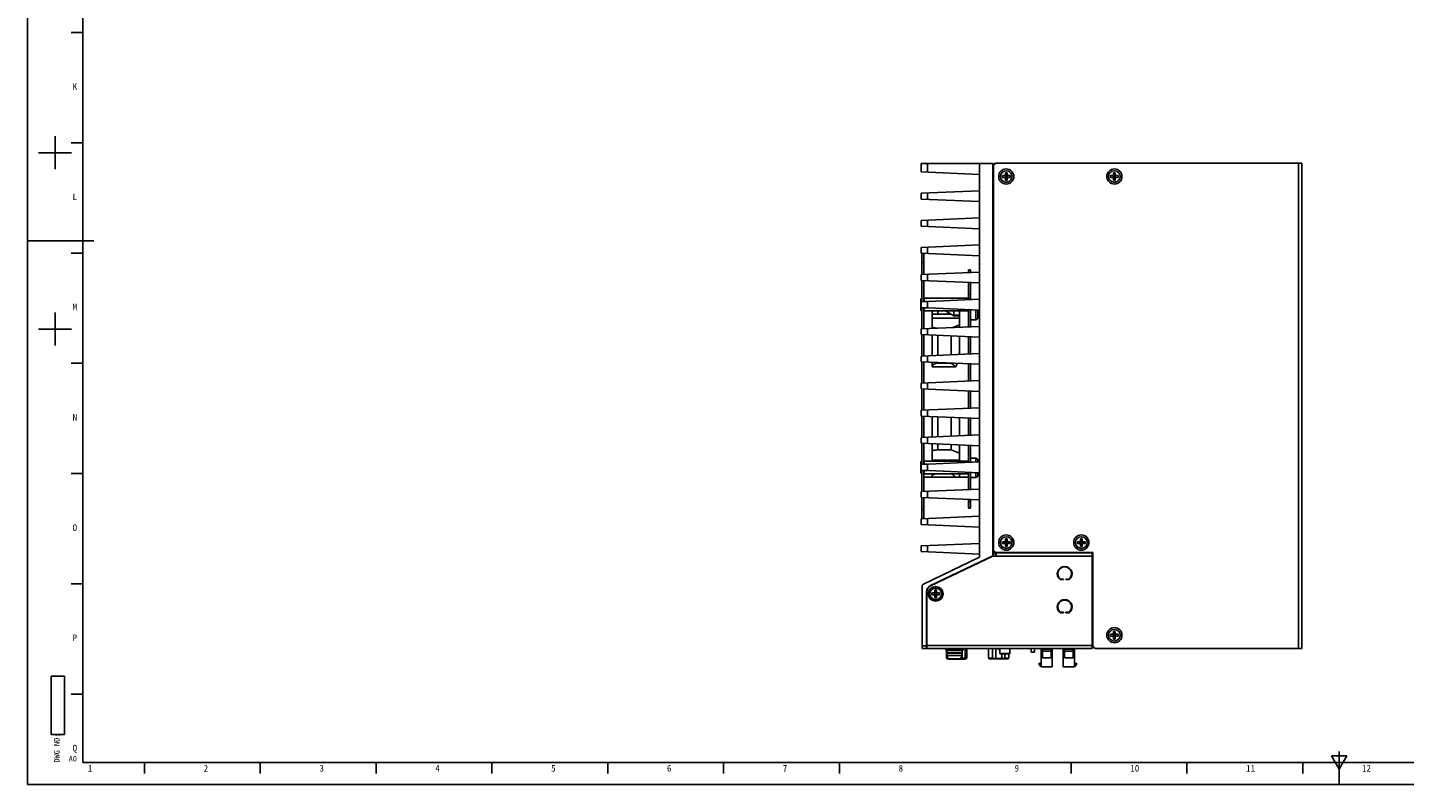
# Model space of a CAD drawing. Header units: millimetres. Extents: x 0 to 1189, y 0 to 841.
# Tile 1 of 33: x 0 to 624, y 0 to 343. Entities that reach past the tile are written whole.
import ezdxf

# ---------------------------------------------------------------- set-up
doc = ezdxf.new("R2010")
doc.units = ezdxf.units.MM
doc.header["$LTSCALE"] = 65.395
doc.layers.get('0').update_dxf_attribs({"linetype": 'CONTINUOUS'})
doc.layers.add('00_COMPONENTS', color=7, linetype='CONTINUOUS')
doc.styles.get("Standard").update_dxf_attribs({"font": 'simfang.ttf'})
doc.styles.add('TEXTSTYLE_2', font='simfang.ttf')
doc.styles.add('TEXTSTYLE_3', font='simfang.ttf')
doc.styles.add('TEXTSTYLE_4', font='simfang.ttf')

msp = doc.modelspace()

# ---------------------------------------------------------------- linework, layer by layer
at = {"color": 7}
for p, q in [((0, 0), (0, 841)), ((25, 10), (25, 831)), ((19.834, 341), (24.834, 341)), ((12.5, 279), (12.5, 293.999)), ((19.834, 291), (24.834, 291)), ((5, 286.499), (20, 286.499)), ((404.973, 277.797), (404.973, 281.597)), ((404.973, 281.597), (437.473, 281.597)), ((431.473, 103.072), (431.473, 281.597)), ((437.473, 103.582), (437.473, 281.597)), ((577.523, 281.697), (439.273, 281.697)), ((577.523, 61.697), (577.523, 281.697)), ((431.473, 276.64), (404.973, 277.797)), ((437.773, 280.197), (437.773, 106.697)), ((441.873, 276.097), (441.873, 275.297)), ((441.873, 276.097), (442.723, 276.097)), ((441.873, 275.297), (442.723, 275.297)), ((441.9, 276.097), (441.9, 275.297)), ((443.076, 275.15), (444.169, 276.243)), ((443.076, 276.243), (444.169, 275.15)), ((443.223, 277.447), (443.223, 276.597)), ((444.023, 277.447), (443.223, 277.447)), ((444.023, 277.419), (443.223, 277.419)), ((443.223, 276.097), (443.223, 275.297)), ((444.023, 276.097), (443.223, 276.097)), ((444.023, 275.697), (443.223, 275.697)), ((444.023, 275.297), (443.223, 275.297)), ((443.223, 274.797), (443.223, 273.947)), ((443.623, 276.097), (443.623, 275.297)), ((444.023, 277.447), (444.023, 276.597)), ((444.023, 276.097), (444.023, 275.297)), ((444.023, 274.797), (444.023, 273.947)), ((444.523, 276.097), (445.373, 276.097)), ((444.523, 275.297), (445.373, 275.297)), ((445.345, 276.097), (445.345, 275.297)), ((445.373, 276.097), (445.373, 275.297)), ((490.873, 276.097), (490.873, 275.297)), ((490.873, 276.097), (491.723, 276.097)), ((490.873, 275.297), (491.723, 275.297)), ((490.9, 276.097), (490.9, 275.297)), ((492.076, 275.15), (493.169, 276.243)), ((492.076, 276.243), (493.169, 275.15)), ((492.223, 277.447), (492.223, 276.597)), ((493.023, 277.447), (492.223, 277.447)), ((493.023, 277.419), (492.223, 277.419)), ((492.223, 276.097), (492.223, 275.297)), ((493.023, 276.097), (492.223, 276.097)), ((493.023, 275.697), (492.223, 275.697)), ((493.023, 275.297), (492.223, 275.297)), ((492.223, 274.797), (492.223, 273.947)), ((492.623, 276.097), (492.623, 275.297)), ((493.023, 277.447), (493.023, 276.597)), ((493.023, 276.097), (493.023, 275.297)), ((493.023, 274.797), (493.023, 273.947)), ((493.523, 276.097), (494.373, 276.097)), ((493.523, 275.297), (494.373, 275.297)), ((494.345, 276.097), (494.345, 275.297)), ((494.373, 276.097), (494.373, 275.297)), ((404.973, 268.096), (431.473, 269.253)), ((444.023, 273.974), (443.223, 273.974)), ((444.023, 273.947), (443.223, 273.947)), ((493.023, 273.974), (492.223, 273.974)), ((493.023, 273.947), (492.223, 273.947)), ((404.973, 265.497), (404.973, 268.096)), ((431.473, 264.34), (404.973, 265.497)), ((404.973, 255.796), (431.473, 256.953)), ((404.973, 253.197), (404.973, 255.796)), ((431.473, 252.04), (404.973, 253.197)), ((0, 246.5), (30, 246.5)), ((404.973, 243.496), (431.473, 244.653)), ((404.973, 240.897), (404.973, 243.496)), ((19.834, 241), (24.834, 241)), ((431.473, 239.74), (404.973, 240.897)), ((404.973, 231.196), (431.473, 232.353)), ((404.973, 228.597), (404.973, 231.196)), ((426.473, 232.135), (426.473, 233.325)), ((426.473, 233.325), (427.473, 233.325)), ((431.473, 227.44), (404.973, 228.597)), ((426.473, 219.835), (426.473, 227.659)), ((437.473, 228.185), (437.773, 228.185)), ((404.873, 214.953), (404.873, 220.253)), ((404.873, 220.253), (405.273, 220.253)), ((404.973, 218.896), (431.473, 220.053)), ((404.973, 216.297), (404.973, 218.896)), ((406.533, 220.489), (426.013, 220.489)), ((406.533, 219.046), (407.982, 219.046)), ((426.273, 219.989), (426.273, 219.826)), ((426.473, 220.325), (427.473, 220.325)), ((427.473, 219.878), (427.473, 219.878)), ((12.5, 199.001), (12.5, 214)), ((404.873, 214.953), (405.273, 214.953)), ((431.473, 215.14), (404.973, 216.297)), ((406.533, 216.159), (407.982, 216.159)), ((406.533, 214.716), (426.013, 214.716)), ((410.073, 214.716), (410.073, 206.819)), ((410.073, 213.246), (418.639, 213.246)), ((419.803, 212.575), (416.094, 214.716)), ((418.597, 213.246), (418.597, 213.271)), ((419.803, 214.716), (419.803, 212.575)), ((422.473, 212.575), (419.803, 212.575)), ((419.903, 214.716), (419.903, 212.575)), ((422.473, 214.716), (422.473, 207.36)), ((426.273, 215.367), (426.273, 215.216)), ((426.473, 207.535), (426.473, 215.359)), ((430.773, 211.725), (430.773, 215.171)), ((437.473, 214.185), (437.773, 214.185)), ((5, 206.501), (20, 206.501)), ((404.973, 206.596), (431.473, 207.753)), ((404.973, 203.997), (404.973, 206.596)), ((422.473, 208.476), (419.414, 207.226)), ((429.773, 210.725), (427.473, 210.725)), ((431.473, 202.84), (404.973, 203.997)), ((410.073, 203.775), (410.073, 194.519)), ((418.597, 194.891), (418.597, 203.402)), ((422.473, 203.233), (422.473, 195.06)), ((426.473, 195.235), (426.473, 203.059)), ((404.973, 194.296), (431.473, 195.453)), ((404.973, 191.697), (404.973, 194.296)), ((19.834, 191), (24.834, 191)), ((431.473, 190.54), (404.973, 191.697)), ((410.073, 191.475), (410.073, 189.325)), ((410.073, 189.325), (420.73, 189.325)), ((418.597, 191.096), (412.573, 191.096)), ((426.473, 182.935), (426.473, 190.759)), ((437.473, 188.097), (437.773, 188.097)), ((404.973, 181.996), (431.473, 183.153)), ((404.973, 179.397), (404.973, 181.996)), ((437.473, 185.097), (437.773, 185.097)), ((431.473, 178.24), (404.973, 179.397)), ((426.473, 170.635), (426.473, 178.459)), ((404.973, 169.696), (431.473, 170.853)), ((404.973, 167.097), (404.973, 169.696)), ((431.473, 165.94), (404.973, 167.097)), ((410.073, 166.875), (410.073, 157.619)), ((418.597, 157.991), (418.597, 166.502)), ((422.473, 165.76), (422.473, 158.16)), ((426.473, 158.335), (426.473, 166.159)), ((404.973, 157.396), (431.473, 158.553)), ((404.973, 154.797), (404.973, 157.396)), ((431.473, 153.64), (404.973, 154.797)), ((410.073, 154.575), (410.073, 146.682)), ((418.597, 151.756), (412.573, 151.756)), ((418.597, 151.756), (418.597, 154.202)), ((422.473, 150.174), (418.597, 151.756)), ((422.473, 154.033), (422.473, 146.682)), ((426.473, 146.035), (426.473, 153.859)), ((404.873, 141.145), (404.873, 146.445)), ((404.873, 146.445), (405.273, 146.445)), ((404.973, 145.096), (431.473, 146.253)), ((404.973, 142.497), (404.973, 145.096)), ((406.533, 146.682), (426.013, 146.682)), ((406.533, 145.239), (407.982, 145.239)), ((426.273, 146.182), (426.273, 146.026)), ((429.773, 147.925), (427.473, 147.925)), ((430.773, 146.222), (430.773, 146.925)), ((437.473, 149.097), (437.773, 149.097)), ((19.834, 141), (24.834, 141)), ((404.873, 141.145), (405.273, 141.145)), ((431.473, 141.34), (404.973, 142.497)), ((406.273, 139.325), (426.473, 139.325)), ((406.533, 142.352), (407.982, 142.352)), ((406.533, 140.909), (426.013, 140.909)), ((410.073, 140.909), (410.073, 139.325)), ((422.473, 140.909), (422.473, 139.325)), ((426.273, 141.567), (426.273, 141.409)), ((426.473, 133.735), (426.473, 141.559)), ((429.773, 139.225), (427.473, 139.225)), ((430.773, 140.225), (430.773, 141.371)), ((404.973, 132.796), (431.473, 133.953)), ((404.973, 130.197), (404.973, 132.796)), ((431.473, 129.04), (404.973, 130.197)), ((426.473, 125.325), (426.473, 129.259)), ((426.473, 125.325), (427.473, 125.325)), ((437.473, 129.097), (437.773, 129.097)), ((404.973, 120.496), (431.473, 121.653)), ((404.973, 117.897), (404.973, 120.496)), ((437.773, 119.357), (437.473, 119.357)), ((431.473, 116.74), (404.973, 117.897)), ((437.773, 116.357), (437.473, 116.357)), ((437.607, 113.357), (437.473, 113.357)), ((437.473, 113.097), (437.607, 113.097)), ((437.607, 105.279), (437.607, 113.582)), ((437.773, 113.582), (437.607, 113.582)), ((404.973, 108.196), (431.473, 109.353)), ((404.973, 105.597), (404.973, 108.196)), ((437.607, 111.082), (437.473, 111.082)), ((437.607, 108.082), (437.473, 108.082)), ((441.873, 110.097), (441.873, 109.297)), ((441.873, 110.097), (442.723, 110.097)), ((441.873, 109.297), (442.723, 109.297)), ((441.9, 110.097), (441.9, 109.297)), ((443.076, 110.243), (444.169, 109.15)), ((443.076, 109.15), (444.169, 110.243)), ((443.223, 111.447), (443.223, 110.597)), ((444.023, 111.447), (443.223, 111.447)), ((444.023, 111.419), (443.223, 111.419)), ((443.223, 110.097), (443.223, 109.297)), ((444.023, 110.097), (443.223, 110.097)), ((444.023, 109.697), (443.223, 109.697)), ((444.023, 109.297), (443.223, 109.297)), ((443.223, 108.797), (443.223, 107.947)), ((444.023, 107.974), (443.223, 107.974)), ((444.023, 107.947), (443.223, 107.947)), ((443.623, 110.097), (443.623, 109.297)), ((444.023, 111.447), (444.023, 110.597)), ((444.023, 110.097), (444.023, 109.297)), ((444.023, 108.797), (444.023, 107.947)), ((444.523, 110.097), (445.373, 110.097)), ((444.523, 109.297), (445.373, 109.297)), ((445.345, 110.097), (445.345, 109.297)), ((445.373, 110.097), (445.373, 109.297)), ((475.873, 110.097), (475.873, 109.297)), ((475.873, 110.097), (476.723, 110.097)), ((475.873, 109.297), (476.723, 109.297)), ((475.9, 110.097), (475.9, 109.297)), ((477.076, 110.243), (478.169, 109.15)), ((477.076, 109.15), (478.169, 110.243)), ((477.223, 111.447), (477.223, 110.597)), ((478.023, 111.447), (477.223, 111.447)), ((478.023, 111.419), (477.223, 111.419)), ((477.223, 110.097), (477.223, 109.297)), ((478.023, 110.097), (477.223, 110.097)), ((478.023, 109.697), (477.223, 109.697)), ((478.023, 109.297), (477.223, 109.297)), ((477.223, 108.797), (477.223, 107.947)), ((478.023, 107.974), (477.223, 107.974)), ((478.023, 107.947), (477.223, 107.947)), ((477.623, 110.097), (477.623, 109.297)), ((478.023, 111.447), (478.023, 110.597)), ((478.023, 110.097), (478.023, 109.297)), ((478.023, 108.797), (478.023, 107.947)), ((478.523, 110.097), (479.373, 110.097)), ((478.523, 109.297), (479.373, 109.297)), ((479.345, 110.097), (479.345, 109.297)), ((479.373, 110.097), (479.373, 109.297)), ((431.473, 104.44), (404.973, 105.597)), ((431.473, 103.072), (406.04, 90.869)), ((437.473, 103.732), (409.26, 90.195)), ((437.507, 103.582), (409.325, 90.06)), ((437.507, 103.582), (439.007, 103.582)), ((437.607, 105.279), (438.782, 105.279)), ((439.007, 103.582), (439.007, 105.22)), ((439.273, 105.197), (482.823, 105.197)), ((482.573, 61.697), (482.573, 105.197)), ((482.823, 105.197), (482.823, 63.197)), ((467.273, 96.823), (467.273, 97.347)), ((467.273, 93.746), (467.273, 94.27)), ((19.834, 91), (24.834, 91)), ((405.473, 61.597), (405.473, 89.967)), ((411.223, 88.197), (411.223, 87.347)), ((412.023, 88.197), (411.223, 88.197)), ((412.023, 88.169), (411.223, 88.169)), ((412.023, 88.197), (412.023, 87.347)), ((469.598, 92.897), (468.048, 92.897)), ((468.135, 93.147), (469.598, 93.147)), ((469.598, 93.147), (469.598, 92.897)), ((470.598, 92.897), (470.598, 93.147)), ((470.598, 93.147), (472.06, 93.147)), ((472.147, 92.897), (470.598, 92.897)), ((407.473, 61.597), (407.473, 87.355)), ((407.623, 61.697), (407.623, 87.355)), ((409.873, 86.847), (409.873, 86.047)), ((409.873, 86.847), (410.723, 86.847)), ((409.873, 86.047), (410.723, 86.047)), ((409.9, 86.847), (409.9, 86.047)), ((411.076, 86.993), (412.169, 85.9)), ((411.076, 85.9), (412.169, 86.993)), ((411.223, 86.847), (411.223, 86.047)), ((412.023, 86.847), (411.223, 86.847)), ((412.023, 86.447), (411.223, 86.447)), ((412.023, 86.047), (411.223, 86.047)), ((411.223, 85.547), (411.223, 84.697)), ((412.023, 84.724), (411.223, 84.724)), ((412.023, 84.697), (411.223, 84.697)), ((411.623, 86.847), (411.623, 86.047)), ((412.023, 86.847), (412.023, 86.047)), ((412.023, 85.547), (412.023, 84.697)), ((412.523, 86.847), (413.373, 86.847)), ((412.523, 86.047), (413.373, 86.047)), ((413.345, 86.847), (413.345, 86.047)), ((413.373, 86.847), (413.373, 86.047)), ((467.529, 82.697), (467.864, 82.697)), ((468.958, 83.697), (471.237, 83.697)), ((472.331, 82.697), (472.666, 82.697)), ((482.823, 86.697), (482.573, 86.697)), ((482.573, 83.697), (482.823, 83.697)), ((482.573, 82.697), (482.823, 82.697)), ((469.598, 77.897), (468.048, 77.897)), ((468.135, 78.147), (469.598, 78.147)), ((469.598, 78.147), (469.598, 77.897)), ((470.598, 78.147), (472.06, 78.147)), ((470.598, 77.897), (470.598, 78.147)), ((472.147, 77.897), (470.598, 77.897)), ((482.723, 70.197), (482.573, 70.197)), ((493.023, 69.447), (492.223, 69.447)), ((492.223, 69.447), (492.223, 68.597)), ((493.023, 69.419), (492.223, 69.419)), ((493.023, 69.447), (493.023, 68.597)), ((407.473, 62.897), (407.623, 62.897)), ((482.723, 67.197), (482.573, 67.197)), ((482.723, 66.198), (482.573, 66.198)), ((490.873, 68.097), (491.723, 68.097)), ((490.873, 68.097), (490.873, 67.297)), ((490.873, 67.297), (491.723, 67.297)), ((490.9, 68.097), (490.9, 67.297)), ((492.076, 68.243), (493.169, 67.15)), ((492.076, 67.15), (493.169, 68.243)), ((493.023, 68.097), (492.223, 68.097)), ((492.223, 68.097), (492.223, 67.297)), ((493.023, 67.697), (492.223, 67.697)), ((493.023, 67.297), (492.223, 67.297)), ((492.223, 66.797), (492.223, 65.947)), ((493.023, 65.974), (492.223, 65.974)), ((493.023, 65.947), (492.223, 65.947)), ((492.623, 68.097), (492.623, 67.297)), ((493.023, 68.097), (493.023, 67.297)), ((493.023, 66.797), (493.023, 65.947)), ((493.523, 68.097), (494.373, 68.097)), ((493.523, 67.297), (494.373, 67.297)), ((494.345, 68.097), (494.345, 67.297)), ((494.373, 68.097), (494.373, 67.297)), ((405.473, 61.597), (407.473, 61.597)), ((407.623, 61.697), (482.573, 61.697)), ((416.173, 60.897), (416.173, 61.697)), ((416.173, 60.897), (424.023, 60.897)), ((416.598, 60.797), (423.597, 60.797)), ((416.606, 59.697), (423.597, 59.697)), ((416.698, 58.497), (416.698, 59.597)), ((416.701, 59.597), (423.494, 59.597)), ((418.049, 57.004), (418.05, 57.013)), ((418.098, 60.797), (418.098, 60.897)), ((418.098, 59.597), (418.098, 59.697)), ((418.279, 56.997), (419.548, 56.997)), ((419.548, 56.997), (419.548, 57.013)), ((420.648, 57.013), (420.648, 56.997)), ((421.916, 56.997), (420.648, 56.997)), ((422.098, 60.797), (422.098, 60.897)), ((422.098, 59.597), (422.098, 59.697)), ((422.145, 57.013), (422.146, 57.004)), ((422.398, 60.797), (422.398, 60.897)), ((422.398, 59.597), (422.398, 59.697)), ((423.263, 57.697), (423.648, 57.697)), ((423.498, 58.497), (423.498, 59.597)), ((423.598, 59.697), (423.598, 60.797)), ((423.648, 57.697), (423.648, 60.897)), ((424.023, 60.897), (424.023, 61.697)), ((458.473, 61.697), (458.473, 61.597)), ((458.473, 61.597), (466.473, 61.597)), ((459.473, 53.397), (459.473, 61.597)), ((459.973, 61.597), (459.973, 57.397)), ((459.973, 61.298), (463.973, 61.298)), ((459.973, 60.498), (463.973, 60.498)), ((459.973, 57.397), (463.973, 57.397)), ((463.973, 57.397), (463.973, 61.597)), ((464.473, 53.397), (464.473, 61.597)), ((466.473, 61.697), (466.473, 61.597)), ((469.473, 61.597), (466.475, 61.597)), ((469.473, 53.397), (469.473, 61.697)), ((469.973, 57.397), (469.973, 61.697)), ((473.973, 61.298), (469.973, 61.298)), ((473.973, 60.498), (469.973, 60.498)), ((473.973, 57.397), (469.973, 57.397)), ((473.973, 57.397), (473.973, 61.697)), ((474.473, 53.397), (474.473, 61.697)), ((484.323, 61.697), (577.523, 61.697)), ((458.473, 54.997), (459.473, 54.797)), ((458.473, 54.397), (458.473, 54.997)), ((459.473, 53.397), (458.473, 54.397)), ((459.473, 53.397), (464.473, 53.397)), ((469.473, 53.397), (474.473, 53.397)), ((474.473, 54.797), (475.473, 54.997)), ((475.473, 54.397), (474.473, 53.397)), ((475.473, 54.397), (475.473, 54.997)), ((19.834, 41), (24.834, 41)), ((591.033, 13), (597.961, 13)), ((594.497, 7), (591.033, 13)), ((594.497, 7), (597.961, 13)), ((594.5, 0), (594.5, 15)), ((25, 10), (1179, 10)), ((53, 5), (53, 10)), ((105.5, 5), (105.5, 10)), ((158, 5), (158, 10)), ((210.5, 5), (210.5, 10)), ((263, 5), (263, 10)), ((315.5, 5), (315.5, 10)), ((368, 5), (368, 10)), ((473, 5), (473, 10)), ((525.5, 5), (525.5, 10)), ((578, 5), (578, 10)), ((0, 0), (1189, 0))]:
    msp.add_line(p, q, dxfattribs=at)
at = {"color": 4}
for p, q in [((407.982, 277.666), (407.982, 281.597)), ((576.123, 61.697), (576.123, 281.697)), ((407.982, 265.366), (407.982, 268.227)), ((407.982, 253.066), (407.982, 255.927)), ((407.982, 240.766), (407.982, 243.627)), ((407.982, 228.466), (407.982, 231.327)), ((427.473, 233.325), (427.473, 232.178)), ((427.473, 219.878), (427.473, 227.615)), ((437.473, 226.185), (437.773, 226.185)), ((407.982, 216.166), (407.982, 219.027)), ((427.473, 222.325), (426.473, 222.325)), ((412.573, 213.246), (412.573, 214.716)), ((422.473, 212.825), (419.903, 212.825)), ((426.473, 215.325), (426.273, 215.325)), ((427.473, 215.315), (427.473, 207.578)), ((429.773, 215.214), (429.773, 210.725)), ((437.473, 216.185), (437.773, 216.185)), ((407.982, 203.866), (407.982, 206.727)), ((422.473, 211.539), (410.073, 211.539)), ((437.773, 212.185), (437.473, 212.185)), ((437.473, 209.885), (437.773, 209.885)), ((412.573, 194.628), (412.573, 203.665)), ((427.473, 203.015), (427.473, 195.278)), ((407.982, 191.566), (407.982, 194.427)), ((412.573, 191.096), (412.573, 191.365)), ((427.473, 190.715), (427.473, 182.978)), ((407.982, 179.266), (407.982, 182.127)), ((427.473, 178.415), (427.473, 170.678)), ((407.982, 166.966), (407.982, 169.827)), ((412.573, 157.728), (412.573, 166.765)), ((427.473, 166.115), (427.473, 158.378)), ((407.982, 154.666), (407.982, 157.527)), ((437.473, 157.503), (437.773, 157.503)), ((412.573, 151.756), (412.573, 154.465)), ((427.473, 153.815), (427.473, 146.078)), ((407.982, 142.366), (407.982, 145.227)), ((410.073, 147.11), (422.473, 147.11)), ((429.773, 147.925), (429.773, 146.179)), ((427.473, 141.515), (427.473, 133.778)), ((429.773, 141.414), (429.773, 139.225)), ((407.982, 130.066), (407.982, 132.927)), ((426.473, 128.325), (427.473, 128.325)), ((427.473, 129.215), (427.473, 125.325)), ((407.982, 117.766), (407.982, 120.627)), ((437.473, 119.207), (437.773, 119.207)), ((437.473, 119.086), (437.773, 119.086)), ((437.473, 116.627), (437.773, 116.627)), ((437.473, 116.507), (437.773, 116.507)), ((437.473, 113.207), (437.607, 113.207)), ((407.982, 105.466), (407.982, 108.327)), ((437.473, 110.932), (437.607, 110.932)), ((437.473, 110.812), (437.607, 110.812)), ((437.473, 108.353), (437.607, 108.353)), ((437.473, 108.232), (437.607, 108.232)), ((482.573, 104.996), (439.007, 104.996)), ((482.573, 103.582), (439.007, 103.582)), ((482.723, 62.897), (482.723, 105.197)), ((482.723, 104.934), (482.823, 105.034)), ((482.723, 96.527), (482.823, 96.627)), ((411.623, 89.797), (411.623, 89.097)), ((482.723, 88.119), (482.823, 88.219)), ((411.623, 83.097), (411.623, 83.797)), ((482.573, 83.897), (482.823, 83.897)), ((482.723, 79.712), (482.823, 79.812)), ((482.573, 73.528), (482.642, 73.448)), ((482.573, 70.047), (482.723, 70.047)), ((482.573, 69.926), (482.723, 69.926)), ((482.723, 71.304), (482.823, 71.404)), ((405.473, 62.897), (407.473, 62.897)), ((407.473, 64.897), (407.623, 64.897)), ((407.623, 63.097), (482.573, 63.097)), ((482.573, 67.467), (482.723, 67.467)), ((482.573, 67.347), (482.723, 67.347)), ((482.723, 62.897), (482.834, 63.009)), ((482.853, 62.897), (482.723, 62.897)), ((416.698, 58.497), (423.498, 58.497)), ((10.684, 22.704), (10.684, 49.104)), ((10.684, 49.104), (16.684, 49.104)), ((16.684, 22.704), (16.684, 49.104)), ((10.684, 22.704), (16.684, 22.704))]:
    msp.add_line(p, q, dxfattribs=at)
at = {"color": 7}
for centre, radius in [((443.623, 275.697), 3.45), ((443.623, 275.697), 2.65), ((492.623, 275.697), 3.45), ((492.623, 275.697), 2.65), ((443.623, 109.697), 3.45), ((443.623, 109.697), 2.65), ((477.623, 109.697), 3.45), ((477.623, 109.697), 2.65), ((411.623, 86.447), 3.35), ((411.623, 86.447), 2.65), ((492.623, 67.697), 3.45), ((492.623, 67.697), 2.65)]:
    msp.add_circle(centre, radius, dxfattribs=at)
for centre, radius, start, end in [((439.273, 280.197), 1.5, 90, 180), ((442.723, 276.597), 0.5, 270, 360), ((442.723, 274.797), 0.5, 0, 90), ((444.523, 276.597), 0.5, 180, 270), ((444.523, 274.797), 0.5, 90, 180), ((491.723, 276.597), 0.5, 270, 360), ((491.723, 274.797), 0.5, 0, 90), ((493.523, 276.597), 0.5, 180, 270), ((493.523, 274.797), 0.5, 90, 180), ((409.115, 218.829), 3.07, 147.259261, 157.791876), ((423.43, 218.829), 3.07, 22.208124, 32.740739), ((409.115, 216.376), 3.07, 202.208124, 212.740739), ((423.43, 216.376), 3.07, 327.259261, 337.791876), ((429.773, 211.725), 1, 270, 360), ((439.173, 209.885), 1.7, 180, 214.54809), ((452.037, 176.157), 33.964, 154.129543, 157.188723), ((457.361, 185.169), 39.923, 208.128741, 209.087728), ((409.115, 145.022), 3.07, 147.259261, 157.791876), ((423.43, 145.022), 3.07, 22.208124, 32.740739), ((429.773, 146.925), 1, 0, 90), ((409.115, 142.569), 3.07, 202.208124, 212.740739), ((423.43, 142.569), 3.07, 327.259261, 337.791876), ((429.773, 140.225), 1, 270, 360), ((439.273, 106.697), 1.5, 180, 270), ((442.723, 110.597), 0.5, 270, 360), ((442.723, 108.797), 0.5, 0, 90), ((444.523, 110.597), 0.5, 180, 270), ((444.523, 108.797), 0.5, 90, 180), ((476.723, 110.597), 0.5, 270, 360), ((476.723, 108.797), 0.5, 0, 90), ((478.523, 110.597), 0.5, 180, 270), ((478.523, 108.797), 0.5, 90, 180), ((470.098, 95.547), 3.35, 307.716745, 232.283255), ((470.098, 95.547), 3.1, 309.268026, 230.731974), ((406.473, 89.967), 1, 115.632042, 180), ((410.623, 87.355), 3.15, 115.632042, 180), ((410.623, 87.355), 3, 115.632042, 180), ((410.723, 87.347), 0.5, 270, 360), ((410.723, 85.547), 0.5, 0, 90), ((412.523, 87.347), 0.5, 180, 270), ((412.523, 85.547), 0.5, 90, 180), ((470.098, 80.547), 3.35, 307.716745, 232.283255), ((470.098, 80.547), 3.1, 309.268026, 230.731974), ((482.773, 73.297), 1.4, 92.047076, 98.214179), ((482.773, 73.297), 0.2, 104.47851, 180), ((484.323, 63.197), 1.5, 180, 270), ((491.723, 68.597), 0.5, 270, 360), ((491.723, 66.797), 0.5, 0, 90), ((493.523, 68.597), 0.5, 180, 270), ((493.523, 66.797), 0.5, 90, 180), ((418.198, 58.497), 1.5, 180, 264.310841), ((418.278, 58.612), 1.616, 261.884298, 270.013346), ((421.917, 58.612), 1.616, 269.986654, 278.115702), ((421.998, 58.497), 1.5, 275.689159, 360)]:
    msp.add_arc(centre, radius, start, end, dxfattribs=at)
for centre, start_param, end_param in [((420.098, 60.797), 1.5707963, 1.6854379), ((420.098, 59.011), 7.7609998, 7.7825974)]:
    msp.add_ellipse(centre, major_axis=(0, 9.616), ratio=0.3639702, start_param=start_param, end_param=end_param, dxfattribs=at)
for points, knots in [([(406.533, 220.489), (406.462, 220.38), (406.355, 220.145), (406.305, 219.768), (406.355, 219.391), (406.462, 219.156), (406.533, 219.046)], [0, 0, 0, 0, 0.2575842, 0.5000122, 0.7424331, 1, 1, 1, 1]), ([(426.222, 219.824), (426.218, 219.937), (426.179, 220.172), (426.078, 220.388), (426.013, 220.489)], [0, 0, 0, 0, 0.4848297, 1, 1, 1, 1]), ([(406.533, 216.159), (406.462, 216.05), (406.355, 215.815), (406.305, 215.438), (406.355, 215.06), (406.462, 214.826), (406.533, 214.716)], [0, 0, 0, 0, 0.2575684, 0.4999897, 0.7424172, 1, 1, 1, 1]), ([(426.013, 214.716), (426.077, 214.816), (426.176, 215.028), (426.216, 215.258), (426.222, 215.369)], [0, 0, 0, 0, 0.5151499, 1, 1, 1, 1]), ([(412.115, 206.908), (411.937, 206.919), (411.242, 206.989), (410.556, 207.164), (410.073, 207.356)], [0, 0, 0, 0, 0.2555947, 1, 1, 1, 1]), ([(412.573, 191.096), (412.33, 191.096), (411.853, 191.044), (411.185, 190.829), (410.591, 190.518), (410.237, 190.266), (410.073, 190.133)], [0, 0, 0, 0, 0.2664696, 0.5232808, 0.7673466, 1, 1, 1, 1]), ([(420.73, 189.325), (420.548, 189.469), (420.095, 189.831), (419.383, 190.42), (418.857, 190.869), (418.597, 191.096)], [0, 0, 0, 0, 0.2515306, 0.6269265, 1, 1, 1, 1]), ([(412.573, 151.756), (412.355, 151.756), (411.506, 151.718), (410.661, 151.527), (410.073, 151.293)], [0, 0, 0, 0, 0.2556419, 1, 1, 1, 1]), ([(406.533, 146.682), (406.462, 146.572), (406.355, 146.338), (406.305, 145.961), (406.355, 145.583), (406.462, 145.349), (406.533, 145.239)], [0, 0, 0, 0, 0.2575842, 0.5000122, 0.7424331, 1, 1, 1, 1]), ([(426.222, 146.024), (426.217, 146.136), (426.177, 146.368), (426.077, 146.582), (426.013, 146.682)], [0, 0, 0, 0, 0.48484, 1, 1, 1, 1]), ([(406.533, 142.352), (406.462, 142.242), (406.355, 142.008), (406.305, 141.63), (406.355, 141.253), (406.462, 141.018), (406.533, 140.909)], [0, 0, 0, 0, 0.2575684, 0.4999897, 0.7424172, 1, 1, 1, 1]), ([(411.452, 140.909), (411.194, 140.822), (410.709, 140.598), (410.273, 140.294), (410.073, 140.133)], [0, 0, 0, 0, 0.5147601, 1, 1, 1, 1]), ([(420.73, 139.325), (420.404, 139.583), (419.759, 140.104), (419.126, 140.639), (418.813, 140.909)], [0, 0, 0, 0, 0.5018239, 1, 1, 1, 1]), ([(426.013, 140.909), (426.077, 141.01), (426.178, 141.224), (426.217, 141.457), (426.222, 141.569)], [0, 0, 0, 0, 0.5151621, 1, 1, 1, 1])]:
    msp.add_open_spline(points, degree=3, knots=knots, dxfattribs=at)
for points in [[(419.548, 57.013), (419.731, 57.006), (419.914, 57.004), (420.098, 57.004)], [(420.098, 57.004), (420.281, 57.004), (420.464, 57.006), (420.648, 57.013)]]:
    msp.add_open_spline(points, degree=3, dxfattribs=at)
at = {"layer": '00_COMPONENTS', "color": 7}
for p, q in [((438.873, 281.642), (438.873, 281.697)), ((438.873, 281.697), (439.265, 281.697)), ((437.773, 279.404), (437.473, 279.104)), ((437.851, 280.676), (437.56, 280.784)), ((437.773, 260.54), (437.733, 260.54)), ((437.773, 257.653), (437.733, 257.653)), ((437.773, 256.21), (437.733, 256.21)), ((405.273, 231.209), (405.273, 240.746)), ((406.273, 240.746), (405.273, 240.746)), ((406.273, 240.746), (406.273, 231.253)), ((405.273, 228.584), (405.273, 218.909)), ((406.273, 228.54), (406.273, 218.953)), ((437.473, 230.144), (437.773, 230.144)), ((437.773, 229.509), (437.473, 229.509)), ((437.473, 227.604), (437.773, 227.604)), ((437.773, 226.969), (437.473, 226.969)), ((437.473, 225.064), (437.773, 225.064)), ((437.773, 224.429), (437.473, 224.429)), ((437.473, 222.524), (437.773, 222.524)), ((437.773, 221.889), (437.473, 221.889)), ((405.273, 216.284), (405.273, 206.609)), ((406.273, 216.24), (406.273, 206.653)), ((405.273, 203.984), (405.273, 194.309)), ((406.273, 203.94), (406.273, 194.353)), ((437.738, 200.387), (437.773, 200.387)), ((437.473, 197.987), (437.773, 197.987)), ((405.273, 191.684), (405.273, 182.009)), ((406.273, 191.64), (406.273, 182.053)), ((405.273, 179.384), (405.273, 169.709)), ((406.273, 179.34), (406.273, 169.753)), ((437.773, 179.983), (437.733, 179.983)), ((437.773, 178.54), (437.733, 178.54)), ((437.773, 175.653), (437.733, 175.653)), ((437.773, 174.21), (437.733, 174.21)), ((405.273, 167.084), (405.273, 157.409)), ((406.273, 167.04), (406.273, 157.453)), ((437.473, 166.697), (437.59, 166.697)), ((437.773, 166.944), (437.733, 166.944)), ((437.773, 165.5), (437.733, 165.5)), ((437.773, 162.613), (437.733, 162.613)), ((437.473, 157.687), (437.773, 157.687)), ((437.773, 161.17), (437.733, 161.17)), ((437.738, 160.087), (437.773, 160.087)), ((405.273, 154.784), (405.273, 145.109)), ((406.273, 154.74), (406.273, 145.153)), ((405.273, 142.484), (405.273, 132.809)), ((406.273, 142.44), (406.273, 132.853)), ((405.273, 120.646), (405.273, 130.184)), ((406.273, 130.14), (406.273, 120.646)), ((405.273, 120.646), (406.273, 120.646)), ((437.773, 116.197), (437.473, 116.197)), ((437.473, 115.197), (437.773, 115.197)), ((439.007, 104.54), (437.733, 104.54)), ((467.179, 82.192), (467.47, 82.192)), ((482.723, 63.097), (482.723, 82.697)), ((472.474, 78.556), (472.474, 78.185)), ((482.823, 64.19), (482.723, 64.29)), ((482.81, 62.609), (482.925, 62.652)), ((416.563, 60.897), (416.563, 57.347)), ((416.963, 56.947), (417.288, 56.947)), ((417.123, 60.897), (417.123, 60.797)), ((417.123, 59.697), (417.123, 59.597)), ((417.123, 57.452), (417.123, 57.318)), ((424.523, 56.818), (417.623, 56.818)), ((423.403, 57.818), (423.332, 57.818)), ((423.403, 60.897), (423.403, 60.797)), ((423.403, 59.697), (423.403, 59.597)), ((423.403, 57.979), (423.403, 57.818)), ((424.023, 61.597), (440.067, 61.597)), ((424.103, 61.697), (424.103, 61.597)), ((424.857, 56.947), (425.323, 56.947)), ((425.023, 57.318), (425.023, 61.597)), ((425.723, 57.347), (425.723, 61.597)), ((427.103, 61.597), (427.103, 61.697)), ((435.613, 61.597), (435.613, 57.347)), ((436.013, 56.947), (444.373, 56.947)), ((437.45, 61.597), (437.45, 57.347)), ((437.815, 57.155), (437.818, 57.154)), ((437.815, 57.155), (437.818, 57.154)), ((442.568, 57.147), (438.136, 57.147)), ((438.703, 61.697), (438.703, 61.597)), ((438.821, 61.597), (438.821, 57.347)), ((440.723, 61.697), (440.723, 59.407)), ((445.023, 59.207), (440.923, 59.207)), ((441.564, 59.207), (441.564, 57.347)), ((442.935, 59.207), (442.935, 57.347)), ((444.773, 57.347), (444.773, 59.207)), ((445.223, 61.697), (445.223, 59.407)), ((445.223, 61.597), (446.223, 61.597)), ((445.223, 61.097), (445.273, 61.097)), ((445.273, 61.597), (445.273, 61.097)), ((446.223, 61.697), (446.223, 61.597)), ((454.949, 61.049), (454.949, 61.697)), ((454.949, 59.956), (454.949, 61.049)), ((456.475, 59.956), (454.949, 59.956)), ((454.951, 61.049), (454.951, 61.697)), ((454.951, 59.956), (454.951, 61.049)), ((456.475, 61.049), (456.475, 61.697)), ((456.475, 59.956), (456.475, 61.049)), ((458.475, 61.697), (458.475, 61.597)), ((458.475, 61.597), (466.475, 61.597)), ((466.475, 61.697), (466.475, 61.597)), ((469.473, 61.596), (466.475, 61.596)), ((484.123, 61.71), (484.123, 61.697)), ((484.303, 61.697), (484.123, 61.697))]:
    msp.add_line(p, q, dxfattribs=at)
at = {"layer": '00_COMPONENTS', "color": 4}
for p, q in [((437.473, 280.297), (437.776, 280.297)), ((437.473, 271.697), (437.773, 271.697)), ((437.473, 270.282), (437.773, 270.282)), ((437.473, 270), (437.773, 270)), ((405.273, 236.746), (406.273, 236.746)), ((437.473, 167.697), (437.773, 167.697)), ((406.273, 124.646), (405.273, 124.646)), ((471.474, 78.147), (471.474, 77.897)), ((482.823, 73.394), (482.723, 73.394)), ((482.823, 73.111), (482.723, 73.111)), ((482.823, 71.697), (482.723, 71.697)), ((482.723, 63.097), (482.826, 63.097)), ((417.123, 57.347), (416.563, 57.347)), ((417.271, 57.318), (417.123, 57.318)), ((425.023, 57.318), (422.924, 57.318)), ((423.37, 57.697), (423.37, 57.318)), ((424.203, 61.597), (424.203, 61.697)), ((425.723, 57.347), (425.023, 57.347)), ((427.003, 61.697), (427.003, 61.597)), ((437.45, 57.347), (435.613, 57.347)), ((438.803, 61.597), (438.803, 61.697)), ((445.223, 59.407), (440.723, 59.407)), ((444.773, 57.347), (442.935, 57.347))]:
    msp.add_line(p, q, dxfattribs=at)
at = {"layer": '00_COMPONENTS', "color": 7}
for points in [[(437.536, 200.743), (437.505, 200.781), (437.473, 200.816)], [(437.512, 199.804), (437.538, 199.732), (437.565, 199.657), (437.592, 199.58), (437.619, 199.501), (437.647, 199.42)], [(437.773, 200.309), (437.751, 200.359), (437.72, 200.425), (437.69, 200.489), (437.659, 200.548), (437.629, 200.602), (437.598, 200.653), (437.567, 200.7), (437.536, 200.743)], [(437.647, 199.42), (437.704, 199.254), (437.773, 199.053)], [(437.69, 160.189), (437.659, 160.248), (437.629, 160.302), (437.598, 160.353), (437.567, 160.4), (437.536, 160.443), (437.505, 160.481), (437.473, 160.516), (437.473, 160.517)], [(437.473, 159.608), (437.486, 159.574), (437.512, 159.504), (437.538, 159.432), (437.565, 159.357), (437.592, 159.28), (437.619, 159.201), (437.647, 159.12)], [(437.647, 159.12), (437.704, 158.954), (437.773, 158.753)], [(437.773, 160.009), (437.751, 160.059), (437.72, 160.125), (437.69, 160.189)]]:
    msp.add_lwpolyline(points, dxfattribs=at)
for centre, radius, start, end in [((438.873, 280.297), 1.4, 90, 180), ((438.473, 262.397), 1, 180, 225.568211), ((440.315, 260.323), 3.07, 150.456244, 157.791876), ((440.315, 257.87), 3.07, 202.208124, 212.740739), ((440.315, 178.323), 3.07, 147.259261, 157.791876), ((440.315, 175.87), 3.07, 202.208124, 212.740739), ((440.315, 165.283), 3.07, 147.259261, 157.791876), ((440.315, 162.83), 3.07, 202.208124, 212.740739), ((439.473, 107.197), 2, 186.250198, 201.098597), ((440.315, 104.323), 3.07, 151.900942, 157.791876), ((483.723, 81.197), 1, 154.164978, 180), ((484.123, 63.097), 1.4, 180, 270), ((416.963, 57.347), 0.4, 180, 270), ((417.623, 57.318), 0.5, 180, 270), ((424.523, 57.318), 0.5, 270, 360), ((425.323, 57.347), 0.4, 270, 360), ((436.013, 57.347), 0.4, 180, 270), ((437.818, 57.584), 0.437, 212.877081, 270.000004), ((441.393, 62.297), 1.5, 203.615576, 243.468168), ((440.923, 59.407), 0.2, 180, 270), ((442.459, 58.225), 1.076, 275.149402, 276.416679), ((442.568, 57.584), 0.437, 270, 327.122919), ((442.61, 57.557), 0.387, 323.305251, 327.129156), ((444.373, 57.347), 0.4, 270, 360), ((445.023, 59.407), 0.2, 270, 360), ((446.223, 61.847), 0.25, 270, 323.121858)]:
    msp.add_arc(centre, radius, start, end, dxfattribs=at)
for points, knots in [([(437.648, 261.831), (437.6, 261.729), (437.531, 261.515), (437.511, 261.181), (437.571, 260.847), (437.669, 260.638), (437.733, 260.54)], [0, 0, 0, 0, 0.2513462, 0.4940537, 0.7393802, 1, 1, 1, 1]), ([(437.733, 260.54), (437.658, 260.308), (437.553, 259.829), (437.506, 259.097), (437.553, 258.365), (437.658, 257.885), (437.733, 257.653)], [0, 0, 0, 0, 0.24995, 0.4999993, 0.7500493, 1, 1, 1, 1]), ([(437.733, 257.653), (437.662, 257.543), (437.555, 257.309), (437.505, 256.932), (437.555, 256.554), (437.662, 256.32), (437.733, 256.21)], [0, 0, 0, 0, 0.2575858, 0.5000078, 0.7424293, 1, 1, 1, 1]), ([(437.733, 179.983), (437.662, 179.874), (437.555, 179.639), (437.505, 179.262), (437.555, 178.884), (437.662, 178.65), (437.733, 178.54)], [0, 0, 0, 0, 0.2575791, 0.5000095, 0.7424349, 1, 1, 1, 1]), ([(437.733, 178.54), (437.658, 178.308), (437.553, 177.829), (437.506, 177.097), (437.553, 176.365), (437.658, 175.885), (437.733, 175.653)], [0, 0, 0, 0, 0.24995, 0.4999993, 0.7500493, 1, 1, 1, 1]), ([(437.733, 175.653), (437.662, 175.543), (437.555, 175.309), (437.505, 174.932), (437.555, 174.554), (437.662, 174.32), (437.733, 174.21)], [0, 0, 0, 0, 0.2575858, 0.5000078, 0.7424293, 1, 1, 1, 1]), ([(437.733, 166.944), (437.662, 166.834), (437.555, 166.599), (437.505, 166.222), (437.555, 165.845), (437.662, 165.61), (437.733, 165.5)], [0, 0, 0, 0, 0.2575791, 0.5000095, 0.7424349, 1, 1, 1, 1]), ([(437.733, 165.5), (437.658, 165.268), (437.553, 164.789), (437.506, 164.057), (437.553, 163.325), (437.658, 162.845), (437.733, 162.613)], [0, 0, 0, 0, 0.24995, 0.4999993, 0.7500493, 1, 1, 1, 1]), ([(437.733, 162.613), (437.662, 162.504), (437.555, 162.269), (437.505, 161.892), (437.555, 161.514), (437.662, 161.28), (437.733, 161.17)], [0, 0, 0, 0, 0.2575858, 0.5000078, 0.7424293, 1, 1, 1, 1]), ([(437.607, 105.734), (437.57, 105.637), (437.521, 105.438), (437.516, 105.13), (437.581, 104.823), (437.674, 104.631), (437.733, 104.54)], [0, 0, 0, 0, 0.2482725, 0.4911402, 0.7379771, 1, 1, 1, 1]), ([(437.733, 104.54), (437.708, 104.462), (437.618, 104.149), (437.565, 103.825), (437.543, 103.582)], [0, 0, 0, 0, 0.250171, 1, 1, 1, 1]), ([(437.45, 57.347), (437.473, 57.312), (437.525, 57.253), (437.622, 57.198), (437.718, 57.168), (437.783, 57.158), (437.815, 57.155)], [0, 0, 0, 0, 0.2920474, 0.5412629, 0.7736899, 1, 1, 1, 1]), ([(437.818, 57.154), (437.845, 57.152), (437.95, 57.144), (438.056, 57.147), (438.136, 57.147)], [0, 0, 0, 0, 0.2503845, 1, 1, 1, 1]), ([(438.136, 57.147), (438.194, 57.147), (438.282, 57.145), (438.399, 57.149), (438.488, 57.157), (438.576, 57.173), (438.665, 57.205), (438.753, 57.259), (438.8, 57.314), (438.821, 57.347)], [0, 0, 0, 0, 0.2351541, 0.3527966, 0.4707898, 0.5900205, 0.7131135, 0.8455292, 1, 1, 1, 1]), ([(438.821, 57.347), (438.913, 57.275), (439.141, 57.193), (439.489, 57.153), (439.841, 57.145), (440.075, 57.147), (440.192, 57.147)], [0, 0, 0, 0, 0.248791, 0.4990486, 0.7495101, 1, 1, 1, 1]), ([(440.192, 57.147), (440.31, 57.147), (440.544, 57.145), (440.896, 57.153), (441.244, 57.193), (441.472, 57.275), (441.564, 57.347)], [0, 0, 0, 0, 0.2504906, 0.500953, 0.7512096, 1, 1, 1, 1]), ([(441.564, 57.347), (441.585, 57.314), (441.632, 57.259), (441.72, 57.205), (441.809, 57.174), (441.897, 57.157), (441.985, 57.149), (442.103, 57.145), (442.191, 57.147), (442.249, 57.147)], [0, 0, 0, 0, 0.1544638, 0.2868876, 0.4099739, 0.5292106, 0.6472056, 0.7648471, 1, 1, 1, 1]), ([(442.556, 57.154), (442.516, 57.15), (442.435, 57.147), (442.354, 57.147), (442.313, 57.147)], [0, 0, 0, 0, 0.5002192, 1, 1, 1, 1]), ([(442.92, 57.325), (442.898, 57.295), (442.847, 57.245), (442.759, 57.196), (442.669, 57.169), (442.609, 57.159), (442.58, 57.156)], [0, 0, 0, 0, 0.2856819, 0.5359927, 0.7709248, 1, 1, 1, 1])]:
    msp.add_open_spline(points, degree=3, knots=knots, dxfattribs=at)
at = {"layer": '00_COMPONENTS', "color": 4}
for points, knots in [([(437.472, 200.62), (437.5, 200.56), (437.555, 200.431), (437.603, 200.299), (437.628, 200.228)], [0, 0, 0, 0, 0.4660895, 1, 1, 1, 1]), ([(437.628, 200.228), (437.631, 200.222), (437.64, 200.194), (437.65, 200.167), (437.657, 200.146)], [0, 0, 0, 0, 0.2467251, 1, 1, 1, 1]), ([(437.657, 200.146), (437.666, 200.117), (437.706, 199.998), (437.744, 199.877), (437.773, 199.786)], [0, 0, 0, 0, 0.2399385, 1, 1, 1, 1]), ([(437.472, 160.32), (437.476, 160.312), (437.491, 160.279), (437.506, 160.246), (437.516, 160.221)], [0, 0, 0, 0, 0.2411442, 1, 1, 1, 1]), ([(437.516, 160.221), (437.546, 160.151), (437.605, 159.998), (437.658, 159.843), (437.685, 159.761)], [0, 0, 0, 0, 0.4695717, 1, 1, 1, 1]), ([(437.685, 159.761), (437.693, 159.738), (437.722, 159.647), (437.751, 159.555), (437.773, 159.486)], [0, 0, 0, 0, 0.2430141, 1, 1, 1, 1]), ([(419.383, 56.818), (419.39, 56.818), (419.402, 56.828), (419.412, 56.846), (419.425, 56.876), (419.438, 56.927), (419.446, 56.971), (419.449, 56.996)], [0, 0, 0, 0, 0.112895, 0.2006771, 0.3130629, 0.6114016, 1, 1, 1, 1]), ([(423.37, 57.318), (423.37, 57.254), (423.367, 57.162), (423.356, 57.044), (423.346, 56.969), (423.335, 56.914), (423.325, 56.878), (423.317, 56.857), (423.309, 56.841), (423.3, 56.826), (423.289, 56.818), (423.283, 56.818)], [0, 0, 0, 0, 0.3686514, 0.5358109, 0.6831794, 0.8055687, 0.8561428, 0.8991788, 0.9345621, 0.9624988, 1, 1, 1, 1]), ([(438.36, 56.947), (438.367, 56.947), (438.378, 56.959), (438.387, 56.978), (438.395, 57.002), (438.403, 57.031), (438.412, 57.08), (438.417, 57.119), (438.42, 57.147)], [0, 0, 0, 0, 0.1050595, 0.193016, 0.3072429, 0.447085, 0.6108357, 1, 1, 1, 1]), ([(442.785, 57.204), (442.782, 57.169), (442.778, 57.119), (442.768, 57.057), (442.76, 57.019), (442.752, 56.989), (442.742, 56.967), (442.733, 56.952), (442.724, 56.947), (442.72, 56.947)], [0, 0, 0, 0, 0.3848917, 0.5497527, 0.6915161, 0.8075454, 0.8963011, 0.9583336, 1, 1, 1, 1])]:
    msp.add_open_spline(points, degree=3, knots=knots, dxfattribs=at)

# ---------------------------------------------------------------- texts
at = {"color": 3}
for s, style, p in [('K', 'TEXTSTYLE_2', (20.422, 314.993)), ('L', 'TEXTSTYLE_2', (20.422, 264.993)), ('M', 'TEXTSTYLE_2', (20.422, 214.993)), ('N', 'TEXTSTYLE_2', (20.422, 164.993)), ('O', 'TEXTSTYLE_2', (20.422, 114.993)), ('P', 'TEXTSTYLE_2', (20.422, 64.993)), ('Q', 'TEXTSTYLE_2', (20.422, 14.993)), ('1', 'TEXTSTYLE_2', (27.319, 5.847)), ('2', 'TEXTSTYLE_2', (79.819, 5.847)), ('3', 'TEXTSTYLE_2', (132.319, 5.847)), ('4', 'TEXTSTYLE_2', (184.819, 5.847)), ('5', 'TEXTSTYLE_2', (237.319, 5.847)), ('6', 'TEXTSTYLE_2', (289.819, 5.847)), ('7', 'TEXTSTYLE_2', (342.319, 5.847)), ('8', 'TEXTSTYLE_2', (394.819, 5.847)), ('9', 'TEXTSTYLE_2', (447.319, 5.847)), ('10', 'TEXTSTYLE_4', (499.819, 5.847)), ('11', 'TEXTSTYLE_4', (552.319, 5.847)), ('12', 'TEXTSTYLE_4', (604.819, 5.847))]:
    msp.add_text(s, height=3, dxfattribs=dict(at, style=style)).set_placement(p)
at = {"color": 3, "style": 'TEXTSTYLE_3'}
msp.add_text('DWG NO:', height=2.5, rotation=90, dxfattribs=at).set_placement((14.523, 9.955))
at = {"color": 3}
msp.add_text('A0', height=2.5, dxfattribs=at).set_placement((18.649, 10.431))

doc.saveas('drawing.dxf')
